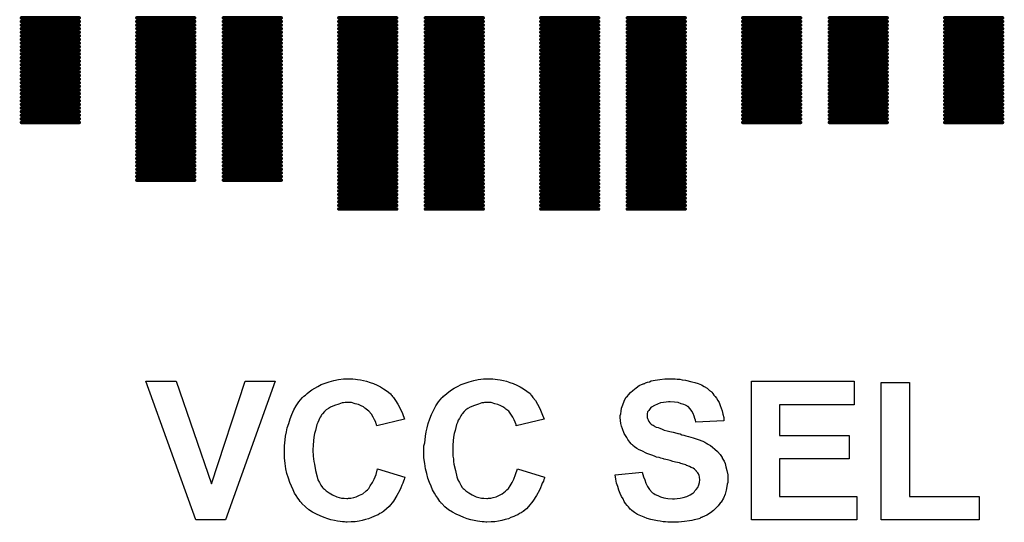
# Model space of a CAD drawing. Extents: x -0.07 to 0.95, y -0.15 to 2.1.
# Tile 6 of 16: x 0.3 to 0.57, y 0.36 to 0.5. Entities that reach past the tile are written whole.
import ezdxf

# ---------------------------------------------------------------- set-up
doc = ezdxf.new("R2010")
doc.units = 0
doc.layers.get('0').update_dxf_attribs({"linetype": 'CONTINUOUS'})
doc.layers.add('gto', color=2, linetype='CONTINUOUS')

# ---------------------------------------------------------------- blocks, each defined once
blk = doc.blocks.new('D77')
at = {"const_width": 0.0005}
blk.add_lwpolyline([(-0.00025, 0, 1), (0.00025, 0, 1)], format="xyb", close=True, dxfattribs=at)

msp = doc.modelspace()

# ---------------------------------------------------------------- linework, layer by layer
at = {"layer": 'gto', "color": 2, "const_width": 0.001}
for points in [[(0.3, 0.504), (0.316, 0.504)], [(0.3, 0.503), (0.316, 0.503)], [(0.3, 0.502), (0.316, 0.502)], [(0.332, 0.504), (0.348, 0.504)], [(0.332, 0.503), (0.348, 0.503)], [(0.332, 0.502), (0.348, 0.502)], [(0.356, 0.504), (0.372, 0.504)], [(0.356, 0.503), (0.372, 0.503)], [(0.356, 0.502), (0.372, 0.502)], [(0.388, 0.504), (0.404, 0.504)], [(0.388, 0.503), (0.404, 0.503)], [(0.388, 0.502), (0.404, 0.502)], [(0.412, 0.504), (0.428, 0.504)], [(0.412, 0.503), (0.428, 0.503)], [(0.412, 0.502), (0.428, 0.502)], [(0.444, 0.504), (0.46, 0.504)], [(0.444, 0.503), (0.46, 0.503)], [(0.444, 0.502), (0.46, 0.502)], [(0.468, 0.504), (0.484, 0.504)], [(0.468, 0.503), (0.484, 0.503)], [(0.468, 0.502), (0.484, 0.502)], [(0.5, 0.504), (0.516, 0.504)], [(0.5, 0.503), (0.516, 0.503)], [(0.5, 0.502), (0.516, 0.502)], [(0.524, 0.504), (0.54, 0.504)], [(0.524, 0.503), (0.54, 0.503)], [(0.524, 0.502), (0.54, 0.502)], [(0.556, 0.504), (0.572, 0.504)], [(0.556, 0.503), (0.572, 0.503)], [(0.556, 0.502), (0.572, 0.502)], [(0.3, 0.501), (0.316, 0.501)], [(0.3, 0.5), (0.316, 0.5)], [(0.332, 0.501), (0.348, 0.501)], [(0.332, 0.5), (0.348, 0.5)], [(0.356, 0.501), (0.372, 0.501)], [(0.356, 0.5), (0.372, 0.5)], [(0.388, 0.501), (0.404, 0.501)], [(0.388, 0.5), (0.404, 0.5)], [(0.412, 0.501), (0.428, 0.501)], [(0.412, 0.5), (0.428, 0.5)], [(0.444, 0.501), (0.46, 0.501)], [(0.444, 0.5), (0.46, 0.5)], [(0.468, 0.501), (0.484, 0.501)], [(0.468, 0.5), (0.484, 0.5)], [(0.5, 0.501), (0.516, 0.501)], [(0.5, 0.5), (0.516, 0.5)], [(0.524, 0.501), (0.54, 0.501)], [(0.524, 0.5), (0.54, 0.5)], [(0.556, 0.501), (0.572, 0.501)], [(0.556, 0.5), (0.572, 0.5)], [(0.3, 0.499), (0.316, 0.499)], [(0.3, 0.498), (0.316, 0.498)], [(0.3, 0.497), (0.316, 0.497)], [(0.332, 0.499), (0.348, 0.499)], [(0.332, 0.498), (0.348, 0.498)], [(0.332, 0.497), (0.348, 0.497)], [(0.356, 0.499), (0.372, 0.499)], [(0.356, 0.498), (0.372, 0.498)], [(0.356, 0.497), (0.372, 0.497)], [(0.388, 0.499), (0.404, 0.499)], [(0.388, 0.498), (0.404, 0.498)], [(0.388, 0.497), (0.404, 0.497)], [(0.412, 0.499), (0.428, 0.499)], [(0.412, 0.498), (0.428, 0.498)], [(0.412, 0.497), (0.428, 0.497)], [(0.444, 0.499), (0.46, 0.499)], [(0.444, 0.498), (0.46, 0.498)], [(0.444, 0.497), (0.46, 0.497)], [(0.468, 0.499), (0.484, 0.499)], [(0.468, 0.498), (0.484, 0.498)], [(0.468, 0.497), (0.484, 0.497)], [(0.5, 0.499), (0.516, 0.499)], [(0.5, 0.498), (0.516, 0.498)], [(0.5, 0.497), (0.516, 0.497)], [(0.524, 0.499), (0.54, 0.499)], [(0.524, 0.498), (0.54, 0.498)], [(0.524, 0.497), (0.54, 0.497)], [(0.556, 0.499), (0.572, 0.499)], [(0.556, 0.498), (0.572, 0.498)], [(0.556, 0.497), (0.572, 0.497)], [(0.3, 0.496), (0.316, 0.496)], [(0.3, 0.495), (0.316, 0.495)], [(0.3, 0.494), (0.316, 0.494)], [(0.332, 0.496), (0.348, 0.496)], [(0.332, 0.495), (0.348, 0.495)], [(0.332, 0.494), (0.348, 0.494)], [(0.356, 0.496), (0.372, 0.496)], [(0.356, 0.495), (0.372, 0.495)], [(0.356, 0.494), (0.372, 0.494)], [(0.388, 0.496), (0.404, 0.496)], [(0.388, 0.495), (0.404, 0.495)], [(0.388, 0.494), (0.404, 0.494)], [(0.412, 0.496), (0.428, 0.496)], [(0.412, 0.495), (0.428, 0.495)], [(0.412, 0.494), (0.428, 0.494)], [(0.444, 0.496), (0.46, 0.496)], [(0.444, 0.495), (0.46, 0.495)], [(0.444, 0.494), (0.46, 0.494)], [(0.468, 0.496), (0.484, 0.496)], [(0.468, 0.495), (0.484, 0.495)], [(0.468, 0.494), (0.484, 0.494)], [(0.5, 0.496), (0.516, 0.496)], [(0.5, 0.495), (0.516, 0.495)], [(0.5, 0.494), (0.516, 0.494)], [(0.524, 0.496), (0.54, 0.496)], [(0.524, 0.495), (0.54, 0.495)], [(0.524, 0.494), (0.54, 0.494)], [(0.556, 0.496), (0.572, 0.496)], [(0.556, 0.495), (0.572, 0.495)], [(0.556, 0.494), (0.572, 0.494)], [(0.3, 0.493), (0.316, 0.493)], [(0.3, 0.492), (0.316, 0.492)], [(0.3, 0.491), (0.316, 0.491)], [(0.332, 0.493), (0.348, 0.493)], [(0.332, 0.492), (0.348, 0.492)], [(0.332, 0.491), (0.348, 0.491)], [(0.356, 0.493), (0.372, 0.493)], [(0.356, 0.492), (0.372, 0.492)], [(0.356, 0.491), (0.372, 0.491)], [(0.388, 0.493), (0.404, 0.493)], [(0.388, 0.492), (0.404, 0.492)], [(0.388, 0.491), (0.404, 0.491)], [(0.412, 0.493), (0.428, 0.493)], [(0.412, 0.492), (0.428, 0.492)], [(0.412, 0.491), (0.428, 0.491)], [(0.444, 0.493), (0.46, 0.493)], [(0.444, 0.492), (0.46, 0.492)], [(0.444, 0.491), (0.46, 0.491)], [(0.468, 0.493), (0.484, 0.493)], [(0.468, 0.492), (0.484, 0.492)], [(0.468, 0.491), (0.484, 0.491)], [(0.5, 0.493), (0.516, 0.493)], [(0.5, 0.492), (0.516, 0.492)], [(0.5, 0.491), (0.516, 0.491)], [(0.524, 0.493), (0.54, 0.493)], [(0.524, 0.492), (0.54, 0.492)], [(0.524, 0.491), (0.54, 0.491)], [(0.556, 0.493), (0.572, 0.493)], [(0.556, 0.492), (0.572, 0.492)], [(0.556, 0.491), (0.572, 0.491)], [(0.3, 0.49), (0.316, 0.49)], [(0.3, 0.489), (0.316, 0.489)], [(0.332, 0.49), (0.348, 0.49)], [(0.332, 0.489), (0.348, 0.489)], [(0.356, 0.49), (0.372, 0.49)], [(0.356, 0.489), (0.372, 0.489)], [(0.388, 0.49), (0.404, 0.49)], [(0.388, 0.489), (0.404, 0.489)], [(0.412, 0.49), (0.428, 0.49)], [(0.412, 0.489), (0.428, 0.489)], [(0.444, 0.49), (0.46, 0.49)], [(0.444, 0.489), (0.46, 0.489)], [(0.468, 0.49), (0.484, 0.49)], [(0.468, 0.489), (0.484, 0.489)], [(0.5, 0.49), (0.516, 0.49)], [(0.5, 0.489), (0.516, 0.489)], [(0.524, 0.49), (0.54, 0.49)], [(0.524, 0.489), (0.54, 0.489)], [(0.556, 0.49), (0.572, 0.49)], [(0.556, 0.489), (0.572, 0.489)], [(0.3, 0.488), (0.316, 0.488)], [(0.3, 0.487), (0.316, 0.487)], [(0.3, 0.486), (0.316, 0.486)], [(0.332, 0.488), (0.348, 0.488)], [(0.332, 0.487), (0.348, 0.487)], [(0.332, 0.486), (0.348, 0.486)], [(0.356, 0.488), (0.372, 0.488)], [(0.356, 0.487), (0.372, 0.487)], [(0.356, 0.486), (0.372, 0.486)], [(0.388, 0.488), (0.404, 0.488)], [(0.388, 0.487), (0.404, 0.487)], [(0.388, 0.486), (0.404, 0.486)], [(0.412, 0.488), (0.428, 0.488)], [(0.412, 0.487), (0.428, 0.487)], [(0.412, 0.486), (0.428, 0.486)], [(0.444, 0.488), (0.46, 0.488)], [(0.444, 0.487), (0.46, 0.487)], [(0.444, 0.486), (0.46, 0.486)], [(0.468, 0.488), (0.484, 0.488)], [(0.468, 0.487), (0.484, 0.487)], [(0.468, 0.486), (0.484, 0.486)], [(0.5, 0.488), (0.516, 0.488)], [(0.5, 0.487), (0.516, 0.487)], [(0.5, 0.486), (0.516, 0.486)], [(0.524, 0.488), (0.54, 0.488)], [(0.524, 0.487), (0.54, 0.487)], [(0.524, 0.486), (0.54, 0.486)], [(0.556, 0.488), (0.572, 0.488)], [(0.556, 0.487), (0.572, 0.487)], [(0.556, 0.486), (0.572, 0.486)], [(0.3, 0.485), (0.316, 0.485)], [(0.3, 0.484), (0.316, 0.484)], [(0.3, 0.483), (0.316, 0.483)], [(0.332, 0.485), (0.348, 0.485)], [(0.332, 0.484), (0.348, 0.484)], [(0.332, 0.483), (0.348, 0.483)], [(0.356, 0.485), (0.372, 0.485)], [(0.356, 0.484), (0.372, 0.484)], [(0.356, 0.483), (0.372, 0.483)], [(0.388, 0.485), (0.404, 0.485)], [(0.388, 0.484), (0.404, 0.484)], [(0.388, 0.483), (0.404, 0.483)], [(0.412, 0.485), (0.428, 0.485)], [(0.412, 0.484), (0.428, 0.484)], [(0.412, 0.483), (0.428, 0.483)], [(0.444, 0.485), (0.46, 0.485)], [(0.444, 0.484), (0.46, 0.484)], [(0.444, 0.483), (0.46, 0.483)], [(0.468, 0.485), (0.484, 0.485)], [(0.468, 0.484), (0.484, 0.484)], [(0.468, 0.483), (0.484, 0.483)], [(0.5, 0.485), (0.516, 0.485)], [(0.5, 0.484), (0.516, 0.484)], [(0.5, 0.483), (0.516, 0.483)], [(0.524, 0.485), (0.54, 0.485)], [(0.524, 0.484), (0.54, 0.484)], [(0.524, 0.483), (0.54, 0.483)], [(0.556, 0.485), (0.572, 0.485)], [(0.556, 0.484), (0.572, 0.484)], [(0.556, 0.483), (0.572, 0.483)], [(0.3, 0.482), (0.316, 0.482)], [(0.3, 0.481), (0.316, 0.481)], [(0.3, 0.48), (0.316, 0.48)], [(0.332, 0.482), (0.348, 0.482)], [(0.332, 0.481), (0.348, 0.481)], [(0.332, 0.48), (0.348, 0.48)], [(0.356, 0.482), (0.372, 0.482)], [(0.356, 0.481), (0.372, 0.481)], [(0.356, 0.48), (0.372, 0.48)], [(0.388, 0.482), (0.404, 0.482)], [(0.388, 0.481), (0.404, 0.481)], [(0.388, 0.48), (0.404, 0.48)], [(0.412, 0.482), (0.428, 0.482)], [(0.412, 0.481), (0.428, 0.481)], [(0.412, 0.48), (0.428, 0.48)], [(0.444, 0.482), (0.46, 0.482)], [(0.444, 0.481), (0.46, 0.481)], [(0.444, 0.48), (0.46, 0.48)], [(0.468, 0.482), (0.484, 0.482)], [(0.468, 0.481), (0.484, 0.481)], [(0.468, 0.48), (0.484, 0.48)], [(0.5, 0.482), (0.516, 0.482)], [(0.5, 0.481), (0.516, 0.481)], [(0.5, 0.48), (0.516, 0.48)], [(0.524, 0.482), (0.54, 0.482)], [(0.524, 0.481), (0.54, 0.481)], [(0.524, 0.48), (0.54, 0.48)], [(0.556, 0.482), (0.572, 0.482)], [(0.556, 0.481), (0.572, 0.481)], [(0.556, 0.48), (0.572, 0.48)], [(0.3, 0.479), (0.316, 0.479)], [(0.3, 0.478), (0.316, 0.478)], [(0.332, 0.479), (0.348, 0.479)], [(0.332, 0.478), (0.348, 0.478)], [(0.356, 0.479), (0.372, 0.479)], [(0.356, 0.478), (0.372, 0.478)], [(0.388, 0.479), (0.404, 0.479)], [(0.388, 0.478), (0.404, 0.478)], [(0.412, 0.479), (0.428, 0.479)], [(0.412, 0.478), (0.428, 0.478)], [(0.444, 0.479), (0.46, 0.479)], [(0.444, 0.478), (0.46, 0.478)], [(0.468, 0.479), (0.484, 0.479)], [(0.468, 0.478), (0.484, 0.478)], [(0.5, 0.479), (0.516, 0.479)], [(0.5, 0.478), (0.516, 0.478)], [(0.524, 0.479), (0.54, 0.479)], [(0.524, 0.478), (0.54, 0.478)], [(0.556, 0.479), (0.572, 0.479)], [(0.556, 0.478), (0.572, 0.478)], [(0.3, 0.477), (0.316, 0.477)], [(0.3, 0.476), (0.316, 0.476)], [(0.3, 0.475), (0.316, 0.475)], [(0.332, 0.477), (0.348, 0.477)], [(0.332, 0.476), (0.348, 0.476)], [(0.332, 0.475), (0.348, 0.475)], [(0.356, 0.477), (0.372, 0.477)], [(0.356, 0.476), (0.372, 0.476)], [(0.356, 0.475), (0.372, 0.475)], [(0.388, 0.477), (0.404, 0.477)], [(0.388, 0.476), (0.404, 0.476)], [(0.388, 0.475), (0.404, 0.475)], [(0.412, 0.477), (0.428, 0.477)], [(0.412, 0.476), (0.428, 0.476)], [(0.412, 0.475), (0.428, 0.475)], [(0.444, 0.477), (0.46, 0.477)], [(0.444, 0.476), (0.46, 0.476)], [(0.444, 0.475), (0.46, 0.475)], [(0.468, 0.477), (0.484, 0.477)], [(0.468, 0.476), (0.484, 0.476)], [(0.468, 0.475), (0.484, 0.475)], [(0.5, 0.477), (0.516, 0.477)], [(0.5, 0.476), (0.516, 0.476)], [(0.5, 0.475), (0.516, 0.475)], [(0.524, 0.477), (0.54, 0.477)], [(0.524, 0.476), (0.54, 0.476)], [(0.524, 0.475), (0.54, 0.475)], [(0.556, 0.477), (0.572, 0.477)], [(0.556, 0.476), (0.572, 0.476)], [(0.556, 0.475), (0.572, 0.475)], [(0.332, 0.474), (0.348, 0.474)], [(0.332, 0.473), (0.348, 0.473)], [(0.332, 0.472), (0.348, 0.472)], [(0.356, 0.474), (0.372, 0.474)], [(0.356, 0.473), (0.372, 0.473)], [(0.356, 0.472), (0.372, 0.472)], [(0.388, 0.474), (0.404, 0.474)], [(0.388, 0.473), (0.404, 0.473)], [(0.388, 0.472), (0.404, 0.472)], [(0.412, 0.474), (0.428, 0.474)], [(0.412, 0.473), (0.428, 0.473)], [(0.412, 0.472), (0.428, 0.472)], [(0.444, 0.474), (0.46, 0.474)], [(0.444, 0.473), (0.46, 0.473)], [(0.444, 0.472), (0.46, 0.472)], [(0.468, 0.474), (0.484, 0.474)], [(0.468, 0.473), (0.484, 0.473)], [(0.468, 0.472), (0.484, 0.472)], [(0.332, 0.471), (0.348, 0.471)], [(0.332, 0.47), (0.348, 0.47)], [(0.356, 0.471), (0.372, 0.471)], [(0.356, 0.47), (0.372, 0.47)], [(0.388, 0.471), (0.404, 0.471)], [(0.388, 0.47), (0.404, 0.47)], [(0.412, 0.471), (0.428, 0.471)], [(0.412, 0.47), (0.428, 0.47)], [(0.444, 0.471), (0.46, 0.471)], [(0.444, 0.47), (0.46, 0.47)], [(0.468, 0.471), (0.484, 0.471)], [(0.468, 0.47), (0.484, 0.47)], [(0.332, 0.469), (0.348, 0.469)], [(0.332, 0.468), (0.348, 0.468)], [(0.332, 0.467), (0.348, 0.467)], [(0.356, 0.469), (0.372, 0.469)], [(0.356, 0.468), (0.372, 0.468)], [(0.356, 0.467), (0.372, 0.467)], [(0.388, 0.469), (0.404, 0.469)], [(0.388, 0.468), (0.404, 0.468)], [(0.388, 0.467), (0.404, 0.467)], [(0.412, 0.469), (0.428, 0.469)], [(0.412, 0.468), (0.428, 0.468)], [(0.412, 0.467), (0.428, 0.467)], [(0.444, 0.469), (0.46, 0.469)], [(0.444, 0.468), (0.46, 0.468)], [(0.444, 0.467), (0.46, 0.467)], [(0.468, 0.469), (0.484, 0.469)], [(0.468, 0.468), (0.484, 0.468)], [(0.468, 0.467), (0.484, 0.467)], [(0.332, 0.466), (0.348, 0.466)], [(0.332, 0.465), (0.348, 0.465)], [(0.332, 0.464), (0.348, 0.464)], [(0.356, 0.466), (0.372, 0.466)], [(0.356, 0.465), (0.372, 0.465)], [(0.356, 0.464), (0.372, 0.464)], [(0.388, 0.466), (0.404, 0.466)], [(0.388, 0.465), (0.404, 0.465)], [(0.388, 0.464), (0.404, 0.464)], [(0.412, 0.466), (0.428, 0.466)], [(0.412, 0.465), (0.428, 0.465)], [(0.412, 0.464), (0.428, 0.464)], [(0.444, 0.466), (0.46, 0.466)], [(0.444, 0.465), (0.46, 0.465)], [(0.444, 0.464), (0.46, 0.464)], [(0.468, 0.466), (0.484, 0.466)], [(0.468, 0.465), (0.484, 0.465)], [(0.468, 0.464), (0.484, 0.464)], [(0.332, 0.463), (0.348, 0.463)], [(0.332, 0.462), (0.348, 0.462)], [(0.332, 0.461), (0.348, 0.461)], [(0.356, 0.463), (0.372, 0.463)], [(0.356, 0.462), (0.372, 0.462)], [(0.356, 0.461), (0.372, 0.461)], [(0.388, 0.463), (0.404, 0.463)], [(0.388, 0.462), (0.404, 0.462)], [(0.388, 0.461), (0.404, 0.461)], [(0.412, 0.463), (0.428, 0.463)], [(0.412, 0.462), (0.428, 0.462)], [(0.412, 0.461), (0.428, 0.461)], [(0.444, 0.463), (0.46, 0.463)], [(0.444, 0.462), (0.46, 0.462)], [(0.444, 0.461), (0.46, 0.461)], [(0.468, 0.463), (0.484, 0.463)], [(0.468, 0.462), (0.484, 0.462)], [(0.468, 0.461), (0.484, 0.461)], [(0.332, 0.46), (0.348, 0.46)], [(0.332, 0.459), (0.348, 0.459)], [(0.356, 0.46), (0.372, 0.46)], [(0.356, 0.459), (0.372, 0.459)], [(0.388, 0.46), (0.404, 0.46)], [(0.388, 0.459), (0.404, 0.459)], [(0.412, 0.46), (0.428, 0.46)], [(0.412, 0.459), (0.428, 0.459)], [(0.444, 0.46), (0.46, 0.46)], [(0.444, 0.459), (0.46, 0.459)], [(0.468, 0.46), (0.484, 0.46)], [(0.468, 0.459), (0.484, 0.459)], [(0.388, 0.458), (0.404, 0.458)], [(0.388, 0.457), (0.404, 0.457)], [(0.388, 0.456), (0.404, 0.456)], [(0.412, 0.458), (0.428, 0.458)], [(0.412, 0.457), (0.428, 0.457)], [(0.412, 0.456), (0.428, 0.456)], [(0.444, 0.458), (0.46, 0.458)], [(0.444, 0.457), (0.46, 0.457)], [(0.444, 0.456), (0.46, 0.456)], [(0.468, 0.458), (0.484, 0.458)], [(0.468, 0.457), (0.484, 0.457)], [(0.468, 0.456), (0.484, 0.456)], [(0.388, 0.455), (0.404, 0.455)], [(0.388, 0.454), (0.404, 0.454)], [(0.388, 0.453), (0.404, 0.453)], [(0.412, 0.455), (0.428, 0.455)], [(0.412, 0.454), (0.428, 0.454)], [(0.412, 0.453), (0.428, 0.453)], [(0.444, 0.455), (0.46, 0.455)], [(0.444, 0.454), (0.46, 0.454)], [(0.444, 0.453), (0.46, 0.453)], [(0.468, 0.455), (0.484, 0.455)], [(0.468, 0.454), (0.484, 0.454)], [(0.468, 0.453), (0.484, 0.453)], [(0.388, 0.452), (0.404, 0.452)], [(0.388, 0.451), (0.404, 0.451)], [(0.412, 0.452), (0.428, 0.452)], [(0.412, 0.451), (0.428, 0.451)], [(0.444, 0.452), (0.46, 0.452)], [(0.444, 0.451), (0.46, 0.451)], [(0.468, 0.452), (0.484, 0.452)], [(0.468, 0.451), (0.484, 0.451)]]:
    msp.add_lwpolyline(points, dxfattribs=at)
at = {"layer": 'gto', "color": 2}
for points in [[(0.3566, 0.3648), (0.3483, 0.3648), (0.3345, 0.4032), (0.3429, 0.4032), (0.3527, 0.3748), (0.362, 0.4032), (0.3703, 0.4032), (0.3566, 0.3648)], [(0.3919, 0.4039), (0.3926, 0.4038), (0.3932, 0.4037), (0.394, 0.4036), (0.3948, 0.4034), (0.3957, 0.4032), (0.3967, 0.4029), (0.3976, 0.4026), (0.3986, 0.4021), (0.3995, 0.4017), (0.4004, 0.4011), (0.4014, 0.4005), (0.4022, 0.3998), (0.4023, 0.3998), (0.4023, 0.3997), (0.4025, 0.3995), (0.4027, 0.3993), (0.4029, 0.399), (0.4031, 0.3987), (0.4037, 0.3979), (0.4043, 0.3969), (0.405, 0.3957), (0.4056, 0.3943), (0.4062, 0.3927), (0.3985, 0.3909), (0.3985, 0.3909), (0.3984, 0.391), (0.3984, 0.3912), (0.3983, 0.3914), (0.3982, 0.3919), (0.3979, 0.3925), (0.3975, 0.3933), (0.397, 0.3941), (0.3963, 0.3949), (0.3956, 0.3955), (0.3955, 0.3956), (0.3952, 0.3958), (0.3948, 0.3961), (0.3942, 0.3964), (0.3934, 0.3968), (0.3925, 0.397), (0.3915, 0.3973), (0.3904, 0.3973), (0.39, 0.3973), (0.3897, 0.3973), (0.3893, 0.3972), (0.3889, 0.3972), (0.388, 0.3969), (0.3868, 0.3965), (0.3857, 0.396), (0.3851, 0.3957), (0.3845, 0.3953), (0.384, 0.3948), (0.3835, 0.3942), (0.3835, 0.3942), (0.3833, 0.394), (0.3832, 0.3939), (0.3831, 0.3936), (0.3828, 0.3933), (0.3826, 0.3929), (0.3824, 0.3924), (0.3822, 0.3918), (0.3819, 0.3912), (0.3817, 0.3904), (0.3815, 0.3896), (0.3812, 0.3887), (0.3811, 0.3877), (0.381, 0.3867), (0.3809, 0.3855), (0.3808, 0.3842), (0.3808, 0.3842), (0.3808, 0.3839), (0.3808, 0.3835), (0.3809, 0.3831), (0.3809, 0.3824), (0.381, 0.3817), (0.3811, 0.381), (0.3812, 0.3802), (0.3815, 0.3785), (0.382, 0.3767), (0.3822, 0.3759), (0.3826, 0.3751), (0.383, 0.3744), (0.3835, 0.3738), (0.3835, 0.3737), (0.3836, 0.3737), (0.3837, 0.3735), (0.384, 0.3733), (0.3845, 0.3728), (0.3853, 0.3723), (0.3862, 0.3717), (0.3874, 0.3712), (0.3887, 0.3708), (0.3895, 0.3708), (0.3902, 0.3707), (0.3905, 0.3707), (0.3907, 0.3708), (0.3913, 0.3708), (0.3921, 0.371), (0.3928, 0.3712), (0.3937, 0.3716), (0.3946, 0.372), (0.3955, 0.3727), (0.3956, 0.3728), (0.3959, 0.3731), (0.3963, 0.3735), (0.3967, 0.3742), (0.3973, 0.3751), (0.3978, 0.3761), (0.3983, 0.3774), (0.3987, 0.3789), (0.4063, 0.3766), (0.4063, 0.3765), (0.4062, 0.3763), (0.4061, 0.376), (0.4059, 0.3755), (0.4057, 0.375), (0.4055, 0.3744), (0.4052, 0.3737), (0.4049, 0.373), (0.4041, 0.3715), (0.4031, 0.37), (0.4019, 0.3685), (0.4012, 0.3678), (0.4005, 0.3672), (0.4004, 0.3671), (0.4003, 0.3671), (0.4001, 0.3669), (0.3998, 0.3667), (0.3994, 0.3665), (0.3989, 0.3662), (0.3983, 0.366), (0.3977, 0.3657), (0.397, 0.3654), (0.3962, 0.3651), (0.3954, 0.3649), (0.3945, 0.3646), (0.3936, 0.3644), (0.3925, 0.3642), (0.3914, 0.3642), (0.3903, 0.3641), (0.3899, 0.3641), (0.3896, 0.3642), (0.389, 0.3642), (0.3884, 0.3643), (0.3876, 0.3644), (0.3868, 0.3646), (0.3858, 0.3648), (0.3849, 0.3651), (0.3839, 0.3654), (0.3828, 0.3659), (0.3818, 0.3664), (0.3807, 0.3669), (0.3797, 0.3676), (0.3787, 0.3684), (0.3777, 0.3693), (0.3777, 0.3694), (0.3775, 0.3696), (0.3773, 0.3699), (0.377, 0.3703), (0.3766, 0.3708), (0.3762, 0.3715), (0.3757, 0.3722), (0.3753, 0.3731), (0.3749, 0.3741), (0.3744, 0.3751), (0.374, 0.3763), (0.3736, 0.3776), (0.3733, 0.3789), (0.3731, 0.3804), (0.3729, 0.382), (0.3729, 0.3837), (0.3729, 0.3837), (0.3729, 0.3838), (0.3729, 0.3841), (0.3729, 0.3846), (0.3729, 0.3853), (0.373, 0.3861), (0.3731, 0.387), (0.3732, 0.388), (0.3735, 0.3892), (0.3737, 0.3903), (0.3741, 0.3915), (0.3745, 0.3928), (0.375, 0.394), (0.3755, 0.3953), (0.3762, 0.3964), (0.3769, 0.3975), (0.3778, 0.3986), (0.3778, 0.3987), (0.378, 0.3988), (0.3783, 0.3991), (0.3787, 0.3994), (0.3792, 0.3998), (0.3798, 0.4003), (0.3805, 0.4008), (0.3813, 0.4013), (0.3822, 0.4018), (0.3831, 0.4023), (0.3842, 0.4027), (0.3853, 0.4031), (0.3866, 0.4034), (0.3879, 0.4037), (0.3893, 0.4039), (0.3908, 0.4039), (0.3914, 0.4039), (0.3919, 0.4039)], [(0.4307, 0.4039), (0.4313, 0.4038), (0.432, 0.4037), (0.4327, 0.4036), (0.4336, 0.4034), (0.4345, 0.4032), (0.4354, 0.4029), (0.4363, 0.4026), (0.4373, 0.4021), (0.4383, 0.4017), (0.4392, 0.4011), (0.4401, 0.4005), (0.441, 0.3998), (0.441, 0.3998), (0.4411, 0.3997), (0.4412, 0.3995), (0.4414, 0.3993), (0.4416, 0.399), (0.4418, 0.3987), (0.4425, 0.3979), (0.4431, 0.3969), (0.4437, 0.3957), (0.4443, 0.3943), (0.4449, 0.3927), (0.4372, 0.3909), (0.4372, 0.3909), (0.4372, 0.391), (0.4372, 0.3912), (0.4371, 0.3914), (0.4369, 0.3919), (0.4366, 0.3925), (0.4362, 0.3933), (0.4357, 0.3941), (0.4351, 0.3949), (0.4343, 0.3955), (0.4342, 0.3956), (0.434, 0.3958), (0.4335, 0.3961), (0.4329, 0.3964), (0.4321, 0.3968), (0.4312, 0.397), (0.4302, 0.3973), (0.4291, 0.3973), (0.4287, 0.3973), (0.4284, 0.3973), (0.4281, 0.3972), (0.4276, 0.3972), (0.4267, 0.3969), (0.4256, 0.3965), (0.4244, 0.396), (0.4238, 0.3957), (0.4232, 0.3953), (0.4227, 0.3948), (0.4222, 0.3942), (0.4222, 0.3942), (0.4221, 0.394), (0.422, 0.3939), (0.4218, 0.3936), (0.4216, 0.3933), (0.4214, 0.3929), (0.4211, 0.3924), (0.4209, 0.3918), (0.4206, 0.3912), (0.4204, 0.3904), (0.4202, 0.3896), (0.42, 0.3887), (0.4198, 0.3877), (0.4197, 0.3867), (0.4196, 0.3855), (0.4196, 0.3842), (0.4196, 0.3842), (0.4196, 0.3839), (0.4196, 0.3835), (0.4196, 0.3831), (0.4196, 0.3824), (0.4198, 0.3817), (0.4198, 0.381), (0.4199, 0.3802), (0.4203, 0.3785), (0.4207, 0.3767), (0.421, 0.3759), (0.4214, 0.3751), (0.4218, 0.3744), (0.4222, 0.3738), (0.4223, 0.3737), (0.4223, 0.3737), (0.4225, 0.3735), (0.4227, 0.3733), (0.4232, 0.3728), (0.424, 0.3723), (0.425, 0.3717), (0.4261, 0.3712), (0.4275, 0.3708), (0.4282, 0.3708), (0.429, 0.3707), (0.4292, 0.3707), (0.4295, 0.3708), (0.4301, 0.3708), (0.4308, 0.371), (0.4316, 0.3712), (0.4325, 0.3716), (0.4333, 0.372), (0.4342, 0.3727), (0.4343, 0.3728), (0.4346, 0.3731), (0.435, 0.3735), (0.4355, 0.3742), (0.436, 0.3751), (0.4365, 0.3761), (0.437, 0.3774), (0.4375, 0.3789), (0.445, 0.3766), (0.445, 0.3765), (0.445, 0.3763), (0.4448, 0.376), (0.4447, 0.3755), (0.4444, 0.375), (0.4442, 0.3744), (0.4439, 0.3737), (0.4436, 0.373), (0.4428, 0.3715), (0.4418, 0.37), (0.4406, 0.3685), (0.44, 0.3678), (0.4392, 0.3672), (0.4392, 0.3671), (0.4391, 0.3671), (0.4388, 0.3669), (0.4385, 0.3667), (0.4381, 0.3665), (0.4376, 0.3662), (0.4371, 0.366), (0.4365, 0.3657), (0.4357, 0.3654), (0.435, 0.3651), (0.4341, 0.3649), (0.4332, 0.3646), (0.4323, 0.3644), (0.4312, 0.3642), (0.4302, 0.3642), (0.429, 0.3641), (0.4287, 0.3641), (0.4283, 0.3642), (0.4277, 0.3642), (0.4271, 0.3643), (0.4264, 0.3644), (0.4255, 0.3646), (0.4246, 0.3648), (0.4236, 0.3651), (0.4226, 0.3654), (0.4216, 0.3659), (0.4205, 0.3664), (0.4195, 0.3669), (0.4184, 0.3676), (0.4174, 0.3684), (0.4165, 0.3693), (0.4164, 0.3694), (0.4163, 0.3696), (0.416, 0.3699), (0.4157, 0.3703), (0.4154, 0.3708), (0.4149, 0.3715), (0.4145, 0.3722), (0.414, 0.3731), (0.4136, 0.3741), (0.4131, 0.3751), (0.4127, 0.3763), (0.4124, 0.3776), (0.412, 0.3789), (0.4118, 0.3804), (0.4116, 0.382), (0.4116, 0.3837), (0.4116, 0.3837), (0.4116, 0.3838), (0.4116, 0.3841), (0.4116, 0.3846), (0.4116, 0.3853), (0.4118, 0.3861), (0.4119, 0.387), (0.412, 0.388), (0.4122, 0.3892), (0.4125, 0.3903), (0.4128, 0.3915), (0.4132, 0.3928), (0.4137, 0.394), (0.4143, 0.3953), (0.4149, 0.3964), (0.4156, 0.3975), (0.4165, 0.3986), (0.4166, 0.3987), (0.4168, 0.3988), (0.417, 0.3991), (0.4174, 0.3994), (0.4179, 0.3998), (0.4185, 0.4003), (0.4192, 0.4008), (0.42, 0.4013), (0.4209, 0.4018), (0.4219, 0.4023), (0.423, 0.4027), (0.4241, 0.4031), (0.4254, 0.4034), (0.4266, 0.4037), (0.4281, 0.4039), (0.4295, 0.4039), (0.4302, 0.4039), (0.4307, 0.4039)], [(0.4812, 0.4039), (0.4818, 0.4038), (0.4825, 0.4038), (0.4832, 0.4036), (0.4841, 0.4035), (0.4859, 0.4031), (0.4867, 0.4029), (0.4876, 0.4026), (0.4885, 0.4022), (0.4893, 0.4018), (0.4901, 0.4013), (0.4908, 0.4007), (0.4909, 0.4006), (0.491, 0.4005), (0.4912, 0.4004), (0.4914, 0.4002), (0.4917, 0.3998), (0.492, 0.3994), (0.4923, 0.399), (0.4927, 0.3985), (0.4931, 0.3979), (0.4934, 0.3973), (0.4937, 0.3965), (0.494, 0.3958), (0.4943, 0.395), (0.4945, 0.3941), (0.4947, 0.3932), (0.4947, 0.3922), (0.487, 0.3919), (0.487, 0.392), (0.487, 0.392), (0.4869, 0.3924), (0.4867, 0.3929), (0.4865, 0.3935), (0.4862, 0.3943), (0.4859, 0.3949), (0.4854, 0.3956), (0.4848, 0.3962), (0.4847, 0.3962), (0.4845, 0.3964), (0.4841, 0.3966), (0.4836, 0.3968), (0.4829, 0.397), (0.4821, 0.3973), (0.4811, 0.3974), (0.4799, 0.3975), (0.4794, 0.3975), (0.4787, 0.3974), (0.478, 0.3973), (0.4772, 0.3972), (0.4763, 0.3969), (0.4755, 0.3965), (0.4747, 0.396), (0.4746, 0.396), (0.4745, 0.3959), (0.4743, 0.3957), (0.4741, 0.3954), (0.4739, 0.3951), (0.4736, 0.3947), (0.4735, 0.3942), (0.4735, 0.3937), (0.4735, 0.3936), (0.4735, 0.3934), (0.4735, 0.3932), (0.4736, 0.3929), (0.4738, 0.3925), (0.4739, 0.3921), (0.4742, 0.3917), (0.4746, 0.3913), (0.4746, 0.3913), (0.4749, 0.3911), (0.4751, 0.391), (0.4754, 0.3909), (0.4756, 0.3907), (0.476, 0.3905), (0.4765, 0.3904), (0.477, 0.3902), (0.4776, 0.3899), (0.4782, 0.3897), (0.479, 0.3895), (0.4798, 0.3893), (0.4807, 0.3891), (0.4817, 0.3888), (0.4817, 0.3888), (0.482, 0.3887), (0.4822, 0.3887), (0.4826, 0.3886), (0.4831, 0.3884), (0.4836, 0.3883), (0.4842, 0.3881), (0.4849, 0.3879), (0.4862, 0.3875), (0.4876, 0.3871), (0.4889, 0.3866), (0.4895, 0.3863), (0.49, 0.386), (0.4901, 0.386), (0.4901, 0.3859), (0.4905, 0.3857), (0.491, 0.3854), (0.4916, 0.3849), (0.4922, 0.3844), (0.493, 0.3837), (0.4937, 0.3829), (0.4943, 0.3821), (0.4943, 0.3819), (0.4945, 0.3816), (0.4948, 0.3811), (0.4951, 0.3804), (0.4953, 0.3795), (0.4956, 0.3785), (0.4958, 0.3773), (0.4958, 0.376), (0.4958, 0.3759), (0.4958, 0.3758), (0.4958, 0.3756), (0.4958, 0.3754), (0.4958, 0.3751), (0.4957, 0.3747), (0.4956, 0.374), (0.4954, 0.373), (0.4951, 0.3719), (0.4946, 0.3708), (0.494, 0.3697), (0.494, 0.3697), (0.4938, 0.3696), (0.4936, 0.3693), (0.4932, 0.3687), (0.4926, 0.3681), (0.4919, 0.3674), (0.491, 0.3667), (0.49, 0.3661), (0.4887, 0.3655), (0.4887, 0.3655), (0.4886, 0.3654), (0.4884, 0.3654), (0.4881, 0.3652), (0.4878, 0.3651), (0.4874, 0.365), (0.487, 0.3649), (0.4865, 0.3648), (0.4859, 0.3646), (0.4852, 0.3645), (0.4838, 0.3643), (0.4822, 0.3641), (0.4804, 0.3641), (0.4797, 0.3641), (0.4792, 0.3641), (0.4786, 0.3642), (0.4779, 0.3642), (0.4771, 0.3644), (0.4763, 0.3645), (0.4745, 0.3649), (0.4735, 0.3652), (0.4726, 0.3655), (0.4717, 0.3659), (0.4708, 0.3663), (0.47, 0.3668), (0.4692, 0.3674), (0.4691, 0.3675), (0.469, 0.3676), (0.4688, 0.3677), (0.4686, 0.368), (0.4683, 0.3684), (0.4679, 0.3688), (0.4675, 0.3693), (0.4671, 0.3699), (0.4668, 0.3706), (0.4664, 0.3713), (0.466, 0.3721), (0.4656, 0.373), (0.4653, 0.374), (0.465, 0.375), (0.4648, 0.3761), (0.4646, 0.3773), (0.4721, 0.378), (0.4721, 0.378), (0.4722, 0.3778), (0.4722, 0.3776), (0.4723, 0.3774), (0.4725, 0.3767), (0.4728, 0.3759), (0.4731, 0.375), (0.4736, 0.374), (0.4741, 0.3732), (0.4749, 0.3724), (0.475, 0.3723), (0.4753, 0.3721), (0.4757, 0.3718), (0.4764, 0.3715), (0.4772, 0.3712), (0.4781, 0.3709), (0.4792, 0.3707), (0.4805, 0.3706), (0.4811, 0.3706), (0.4818, 0.3707), (0.4826, 0.3708), (0.4835, 0.371), (0.4845, 0.3713), (0.4854, 0.3717), (0.4861, 0.3722), (0.4862, 0.3722), (0.4865, 0.3725), (0.4867, 0.3728), (0.4871, 0.3732), (0.4875, 0.3738), (0.4878, 0.3745), (0.488, 0.3751), (0.4881, 0.3759), (0.4881, 0.376), (0.4881, 0.3761), (0.488, 0.3764), (0.488, 0.3767), (0.4879, 0.3771), (0.4877, 0.3775), (0.4875, 0.3778), (0.4872, 0.3782), (0.4872, 0.3783), (0.4871, 0.3784), (0.4869, 0.3786), (0.4866, 0.3788), (0.4862, 0.3791), (0.4857, 0.3793), (0.4852, 0.3796), (0.4845, 0.3799), (0.4844, 0.3799), (0.4842, 0.38), (0.4838, 0.3801), (0.4835, 0.3802), (0.4832, 0.3803), (0.4828, 0.3804), (0.4824, 0.3806), (0.4819, 0.3807), (0.4813, 0.3808), (0.4806, 0.381), (0.4799, 0.3812), (0.4791, 0.3814), (0.4782, 0.3816), (0.4782, 0.3816), (0.478, 0.3817), (0.4776, 0.3818), (0.4773, 0.3819), (0.4768, 0.3821), (0.4761, 0.3822), (0.4755, 0.3824), (0.4748, 0.3827), (0.4734, 0.3832), (0.472, 0.3839), (0.4713, 0.3842), (0.4706, 0.3846), (0.47, 0.385), (0.4695, 0.3854), (0.4695, 0.3854), (0.4694, 0.3856), (0.4692, 0.3857), (0.469, 0.3859), (0.4687, 0.3863), (0.4684, 0.3867), (0.4681, 0.3871), (0.4678, 0.3876), (0.4671, 0.3887), (0.4666, 0.39), (0.4664, 0.3908), (0.4662, 0.3915), (0.4661, 0.3923), (0.466, 0.3932), (0.466, 0.3932), (0.466, 0.3933), (0.466, 0.3934), (0.466, 0.3937), (0.4662, 0.3942), (0.4663, 0.3949), (0.4664, 0.3958), (0.4667, 0.3967), (0.4671, 0.3977), (0.4676, 0.3987), (0.4676, 0.3987), (0.4677, 0.3988), (0.468, 0.3991), (0.4683, 0.3995), (0.4689, 0.4001), (0.4695, 0.4007), (0.4704, 0.4014), (0.4713, 0.402), (0.4724, 0.4025), (0.4725, 0.4025), (0.4726, 0.4026), (0.4728, 0.4026), (0.473, 0.4028), (0.4733, 0.4029), (0.4736, 0.403), (0.4741, 0.4031), (0.4746, 0.4033), (0.4757, 0.4035), (0.477, 0.4037), (0.4784, 0.4039), (0.48, 0.4039), (0.4807, 0.4039), (0.4812, 0.4039)], [(0.5309, 0.3967), (0.5102, 0.3967), (0.5102, 0.3882), (0.5295, 0.3882), (0.5295, 0.3817), (0.5102, 0.3817), (0.5102, 0.3713), (0.5316, 0.3713), (0.5316, 0.3648), (0.5024, 0.3648), (0.5024, 0.4032), (0.5309, 0.4032), (0.5309, 0.3967)], [(0.5462, 0.3713), (0.5655, 0.3713), (0.5655, 0.3648), (0.5384, 0.3648), (0.5384, 0.4029), (0.5462, 0.4029), (0.5462, 0.3713)]]:
    msp.add_lwpolyline(points, dxfattribs=at)

# ---------------------------------------------------------------- block references
at = {"layer": 'gto'}
for p in [(0.3, 0.504), (0.3, 0.503), (0.3, 0.502), (0.316, 0.504), (0.316, 0.503), (0.316, 0.502), (0.332, 0.504), (0.332, 0.503), (0.332, 0.502), (0.348, 0.504), (0.348, 0.503), (0.348, 0.502), (0.356, 0.504), (0.356, 0.503), (0.356, 0.502), (0.372, 0.504), (0.372, 0.503), (0.372, 0.502), (0.388, 0.504), (0.388, 0.503), (0.388, 0.502), (0.404, 0.504), (0.404, 0.503), (0.404, 0.502), (0.412, 0.504), (0.412, 0.503), (0.412, 0.502), (0.428, 0.504), (0.428, 0.503), (0.428, 0.502), (0.444, 0.504), (0.444, 0.503), (0.444, 0.502), (0.46, 0.504), (0.46, 0.503), (0.46, 0.502), (0.468, 0.504), (0.468, 0.503), (0.468, 0.502), (0.484, 0.504), (0.484, 0.503), (0.484, 0.502), (0.5, 0.504), (0.5, 0.503), (0.5, 0.502), (0.516, 0.504), (0.516, 0.503), (0.516, 0.502), (0.524, 0.504), (0.524, 0.503), (0.524, 0.502), (0.54, 0.504), (0.54, 0.503), (0.54, 0.502), (0.556, 0.504), (0.556, 0.503), (0.556, 0.502), (0.572, 0.504), (0.572, 0.503), (0.572, 0.502), (0.3, 0.501), (0.3, 0.5), (0.316, 0.501), (0.316, 0.5), (0.332, 0.501), (0.332, 0.5), (0.348, 0.501), (0.348, 0.5), (0.356, 0.501), (0.356, 0.5), (0.372, 0.501), (0.372, 0.5), (0.388, 0.501), (0.388, 0.5), (0.404, 0.501), (0.404, 0.5), (0.412, 0.501), (0.412, 0.5), (0.428, 0.501), (0.428, 0.5), (0.444, 0.501), (0.444, 0.5), (0.46, 0.501), (0.46, 0.5), (0.468, 0.501), (0.468, 0.5), (0.484, 0.501), (0.484, 0.5), (0.5, 0.501), (0.5, 0.5), (0.516, 0.501), (0.516, 0.5), (0.524, 0.501), (0.524, 0.5), (0.54, 0.501), (0.54, 0.5), (0.556, 0.501), (0.556, 0.5), (0.572, 0.501), (0.572, 0.5), (0.3, 0.499), (0.3, 0.498), (0.3, 0.497), (0.316, 0.499), (0.316, 0.498), (0.316, 0.497), (0.332, 0.499), (0.332, 0.498), (0.332, 0.497), (0.348, 0.499), (0.348, 0.498), (0.348, 0.497), (0.356, 0.499), (0.356, 0.498), (0.356, 0.497), (0.372, 0.499), (0.372, 0.498), (0.372, 0.497), (0.388, 0.499), (0.388, 0.498), (0.388, 0.497), (0.404, 0.499), (0.404, 0.498), (0.404, 0.497), (0.412, 0.499), (0.412, 0.498), (0.412, 0.497), (0.428, 0.499), (0.428, 0.498), (0.428, 0.497), (0.444, 0.499), (0.444, 0.498), (0.444, 0.497), (0.46, 0.499), (0.46, 0.498), (0.46, 0.497), (0.468, 0.499), (0.468, 0.498), (0.468, 0.497), (0.484, 0.499), (0.484, 0.498), (0.484, 0.497), (0.5, 0.499), (0.5, 0.498), (0.5, 0.497), (0.516, 0.499), (0.516, 0.498), (0.516, 0.497), (0.524, 0.499), (0.524, 0.498), (0.524, 0.497), (0.54, 0.499), (0.54, 0.498), (0.54, 0.497), (0.556, 0.499), (0.556, 0.498), (0.556, 0.497), (0.572, 0.499), (0.572, 0.498), (0.572, 0.497), (0.3, 0.496), (0.3, 0.495), (0.3, 0.494), (0.316, 0.496), (0.316, 0.495), (0.316, 0.494), (0.332, 0.496), (0.332, 0.495), (0.332, 0.494), (0.348, 0.496), (0.348, 0.495), (0.348, 0.494), (0.356, 0.496), (0.356, 0.495), (0.356, 0.494), (0.372, 0.496), (0.372, 0.495), (0.372, 0.494), (0.388, 0.496), (0.388, 0.495), (0.388, 0.494), (0.404, 0.496), (0.404, 0.495), (0.404, 0.494), (0.412, 0.496), (0.412, 0.495), (0.412, 0.494), (0.428, 0.496), (0.428, 0.495), (0.428, 0.494), (0.444, 0.496), (0.444, 0.495), (0.444, 0.494), (0.46, 0.496), (0.46, 0.495), (0.46, 0.494), (0.468, 0.496), (0.468, 0.495), (0.468, 0.494), (0.484, 0.496), (0.484, 0.495), (0.484, 0.494), (0.5, 0.496), (0.5, 0.495), (0.5, 0.494), (0.516, 0.496), (0.516, 0.495), (0.516, 0.494), (0.524, 0.496), (0.524, 0.495), (0.524, 0.494), (0.54, 0.496), (0.54, 0.495), (0.54, 0.494), (0.556, 0.496), (0.556, 0.495), (0.556, 0.494), (0.572, 0.496), (0.572, 0.495), (0.572, 0.494), (0.3, 0.493), (0.3, 0.492), (0.3, 0.491), (0.316, 0.493), (0.316, 0.492), (0.316, 0.491), (0.332, 0.493), (0.332, 0.492), (0.332, 0.491), (0.348, 0.493), (0.348, 0.492), (0.348, 0.491), (0.356, 0.493), (0.356, 0.492), (0.356, 0.491), (0.372, 0.493), (0.372, 0.492), (0.372, 0.491), (0.388, 0.493), (0.388, 0.492), (0.388, 0.491), (0.404, 0.493), (0.404, 0.492), (0.404, 0.491), (0.412, 0.493), (0.412, 0.492), (0.412, 0.491), (0.428, 0.493), (0.428, 0.492), (0.428, 0.491), (0.444, 0.493), (0.444, 0.492), (0.444, 0.491), (0.46, 0.493), (0.46, 0.492), (0.46, 0.491), (0.468, 0.493), (0.468, 0.492), (0.468, 0.491), (0.484, 0.493), (0.484, 0.492), (0.484, 0.491), (0.5, 0.493), (0.5, 0.492), (0.5, 0.491), (0.516, 0.493), (0.516, 0.492), (0.516, 0.491), (0.524, 0.493), (0.524, 0.492), (0.524, 0.491), (0.54, 0.493), (0.54, 0.492), (0.54, 0.491), (0.556, 0.493), (0.556, 0.492), (0.556, 0.491), (0.572, 0.493), (0.572, 0.492), (0.572, 0.491), (0.3, 0.49), (0.3, 0.489), (0.316, 0.49), (0.316, 0.489), (0.332, 0.49), (0.332, 0.489), (0.348, 0.49), (0.348, 0.489), (0.356, 0.49), (0.356, 0.489), (0.372, 0.49), (0.372, 0.489), (0.388, 0.49), (0.388, 0.489), (0.404, 0.49), (0.404, 0.489), (0.412, 0.49), (0.412, 0.489), (0.428, 0.49), (0.428, 0.489), (0.444, 0.49), (0.444, 0.489), (0.46, 0.49), (0.46, 0.489), (0.468, 0.49), (0.468, 0.489), (0.484, 0.49), (0.484, 0.489), (0.5, 0.49), (0.5, 0.489), (0.516, 0.49), (0.516, 0.489), (0.524, 0.49), (0.524, 0.489), (0.54, 0.49), (0.54, 0.489), (0.556, 0.49), (0.556, 0.489), (0.572, 0.49), (0.572, 0.489), (0.3, 0.488), (0.3, 0.487), (0.3, 0.486), (0.316, 0.488), (0.316, 0.487), (0.316, 0.486), (0.332, 0.488), (0.332, 0.487), (0.332, 0.486), (0.348, 0.488), (0.348, 0.487), (0.348, 0.486), (0.356, 0.488), (0.356, 0.487), (0.356, 0.486), (0.372, 0.488), (0.372, 0.487), (0.372, 0.486), (0.388, 0.488), (0.388, 0.487), (0.388, 0.486), (0.404, 0.488), (0.404, 0.487), (0.404, 0.486), (0.412, 0.488), (0.412, 0.487), (0.412, 0.486), (0.428, 0.488), (0.428, 0.487), (0.428, 0.486), (0.444, 0.488), (0.444, 0.487), (0.444, 0.486), (0.46, 0.488), (0.46, 0.487), (0.46, 0.486), (0.468, 0.488), (0.468, 0.487), (0.468, 0.486), (0.484, 0.488), (0.484, 0.487), (0.484, 0.486), (0.5, 0.488), (0.5, 0.487), (0.5, 0.486), (0.516, 0.488), (0.516, 0.487), (0.516, 0.486), (0.524, 0.488), (0.524, 0.487), (0.524, 0.486), (0.54, 0.488), (0.54, 0.487), (0.54, 0.486), (0.556, 0.488), (0.556, 0.487), (0.556, 0.486), (0.572, 0.488), (0.572, 0.487), (0.572, 0.486), (0.3, 0.485), (0.3, 0.484), (0.3, 0.483), (0.316, 0.485), (0.316, 0.484), (0.316, 0.483), (0.332, 0.485), (0.332, 0.484), (0.332, 0.483), (0.348, 0.485), (0.348, 0.484), (0.348, 0.483), (0.356, 0.485), (0.356, 0.484), (0.356, 0.483), (0.372, 0.485), (0.372, 0.484), (0.372, 0.483), (0.388, 0.485), (0.388, 0.484), (0.388, 0.483), (0.404, 0.485), (0.404, 0.484), (0.404, 0.483), (0.412, 0.485), (0.412, 0.484), (0.412, 0.483), (0.428, 0.485), (0.428, 0.484), (0.428, 0.483), (0.444, 0.485), (0.444, 0.484), (0.444, 0.483), (0.46, 0.485), (0.46, 0.484), (0.46, 0.483), (0.468, 0.485), (0.468, 0.484), (0.468, 0.483), (0.484, 0.485), (0.484, 0.484), (0.484, 0.483), (0.5, 0.485), (0.5, 0.484), (0.5, 0.483), (0.516, 0.485), (0.516, 0.484), (0.516, 0.483), (0.524, 0.485), (0.524, 0.484), (0.524, 0.483), (0.54, 0.485), (0.54, 0.484), (0.54, 0.483), (0.556, 0.485), (0.556, 0.484), (0.556, 0.483), (0.572, 0.485), (0.572, 0.484), (0.572, 0.483), (0.3, 0.482), (0.3, 0.481), (0.3, 0.48), (0.316, 0.482), (0.316, 0.481), (0.316, 0.48), (0.332, 0.482), (0.332, 0.481), (0.332, 0.48), (0.348, 0.482), (0.348, 0.481), (0.348, 0.48), (0.356, 0.482), (0.356, 0.481), (0.356, 0.48), (0.372, 0.482), (0.372, 0.481), (0.372, 0.48), (0.388, 0.482), (0.388, 0.481), (0.388, 0.48), (0.404, 0.482), (0.404, 0.481), (0.404, 0.48), (0.412, 0.482), (0.412, 0.481), (0.412, 0.48), (0.428, 0.482), (0.428, 0.481), (0.428, 0.48), (0.444, 0.482), (0.444, 0.481), (0.444, 0.48), (0.46, 0.482), (0.46, 0.481), (0.46, 0.48), (0.468, 0.482), (0.468, 0.481), (0.468, 0.48), (0.484, 0.482), (0.484, 0.481), (0.484, 0.48), (0.5, 0.482), (0.5, 0.481), (0.5, 0.48), (0.516, 0.482), (0.516, 0.481), (0.516, 0.48), (0.524, 0.482), (0.524, 0.481), (0.524, 0.48), (0.54, 0.482), (0.54, 0.481), (0.54, 0.48), (0.556, 0.482), (0.556, 0.481), (0.556, 0.48), (0.572, 0.482), (0.572, 0.481), (0.572, 0.48), (0.3, 0.479), (0.3, 0.478), (0.316, 0.479), (0.316, 0.478), (0.332, 0.479), (0.332, 0.478), (0.348, 0.479), (0.348, 0.478), (0.356, 0.479), (0.356, 0.478), (0.372, 0.479), (0.372, 0.478), (0.388, 0.479), (0.388, 0.478), (0.404, 0.479), (0.404, 0.478), (0.412, 0.479), (0.412, 0.478), (0.428, 0.479), (0.428, 0.478), (0.444, 0.479), (0.444, 0.478), (0.46, 0.479), (0.46, 0.478), (0.468, 0.479), (0.468, 0.478), (0.484, 0.479), (0.484, 0.478), (0.5, 0.479), (0.5, 0.478), (0.516, 0.479), (0.516, 0.478), (0.524, 0.479), (0.524, 0.478), (0.54, 0.479), (0.54, 0.478), (0.556, 0.479), (0.556, 0.478), (0.572, 0.479), (0.572, 0.478), (0.3, 0.477), (0.3, 0.476), (0.3, 0.475), (0.316, 0.477), (0.316, 0.476), (0.316, 0.475), (0.332, 0.477), (0.332, 0.476), (0.332, 0.475), (0.348, 0.477), (0.348, 0.476), (0.348, 0.475), (0.356, 0.477), (0.356, 0.476), (0.356, 0.475), (0.372, 0.477), (0.372, 0.476), (0.372, 0.475), (0.388, 0.477), (0.388, 0.476), (0.388, 0.475), (0.404, 0.477), (0.404, 0.476), (0.404, 0.475), (0.412, 0.477), (0.412, 0.476), (0.412, 0.475), (0.428, 0.477), (0.428, 0.476), (0.428, 0.475), (0.444, 0.477), (0.444, 0.476), (0.444, 0.475), (0.46, 0.477), (0.46, 0.476), (0.46, 0.475), (0.468, 0.477), (0.468, 0.476), (0.468, 0.475), (0.484, 0.477), (0.484, 0.476), (0.484, 0.475), (0.5, 0.477), (0.5, 0.476), (0.5, 0.475), (0.516, 0.477), (0.516, 0.476), (0.516, 0.475), (0.524, 0.477), (0.524, 0.476), (0.524, 0.475), (0.54, 0.477), (0.54, 0.476), (0.54, 0.475), (0.556, 0.477), (0.556, 0.476), (0.556, 0.475), (0.572, 0.477), (0.572, 0.476), (0.572, 0.475), (0.332, 0.474), (0.332, 0.473), (0.332, 0.472), (0.348, 0.474), (0.348, 0.473), (0.348, 0.472), (0.356, 0.474), (0.356, 0.473), (0.356, 0.472), (0.372, 0.474), (0.372, 0.473), (0.372, 0.472), (0.388, 0.474), (0.388, 0.473), (0.388, 0.472), (0.404, 0.474), (0.404, 0.473), (0.404, 0.472), (0.412, 0.474), (0.412, 0.473), (0.412, 0.472), (0.428, 0.474), (0.428, 0.473), (0.428, 0.472), (0.444, 0.474), (0.444, 0.473), (0.444, 0.472), (0.46, 0.474), (0.46, 0.473), (0.46, 0.472), (0.468, 0.474), (0.468, 0.473), (0.468, 0.472), (0.484, 0.474), (0.484, 0.473), (0.484, 0.472), (0.332, 0.471), (0.332, 0.47), (0.348, 0.471), (0.348, 0.47), (0.356, 0.471), (0.356, 0.47), (0.372, 0.471), (0.372, 0.47), (0.388, 0.471), (0.388, 0.47), (0.404, 0.471), (0.404, 0.47), (0.412, 0.471), (0.412, 0.47), (0.428, 0.471), (0.428, 0.47), (0.444, 0.471), (0.444, 0.47), (0.46, 0.471), (0.46, 0.47), (0.468, 0.471), (0.468, 0.47), (0.484, 0.471), (0.484, 0.47), (0.332, 0.469), (0.332, 0.468), (0.332, 0.467), (0.348, 0.469), (0.348, 0.468), (0.348, 0.467), (0.356, 0.469), (0.356, 0.468), (0.356, 0.467), (0.372, 0.469), (0.372, 0.468), (0.372, 0.467), (0.388, 0.469), (0.388, 0.468), (0.388, 0.467), (0.404, 0.469), (0.404, 0.468), (0.404, 0.467), (0.412, 0.469), (0.412, 0.468), (0.412, 0.467), (0.428, 0.469), (0.428, 0.468), (0.428, 0.467), (0.444, 0.469), (0.444, 0.468), (0.444, 0.467), (0.46, 0.469), (0.46, 0.468), (0.46, 0.467), (0.468, 0.469), (0.468, 0.468), (0.468, 0.467), (0.484, 0.469), (0.484, 0.468), (0.484, 0.467), (0.332, 0.466), (0.332, 0.465), (0.332, 0.464), (0.348, 0.466), (0.348, 0.465), (0.348, 0.464), (0.356, 0.466), (0.356, 0.465), (0.356, 0.464), (0.372, 0.466), (0.372, 0.465), (0.372, 0.464), (0.388, 0.466), (0.388, 0.465), (0.388, 0.464), (0.404, 0.466), (0.404, 0.465), (0.404, 0.464), (0.412, 0.466), (0.412, 0.465), (0.412, 0.464), (0.428, 0.466), (0.428, 0.465), (0.428, 0.464), (0.444, 0.466), (0.444, 0.465), (0.444, 0.464), (0.46, 0.466), (0.46, 0.465), (0.46, 0.464), (0.468, 0.466), (0.468, 0.465), (0.468, 0.464), (0.484, 0.466), (0.484, 0.465), (0.484, 0.464), (0.332, 0.463), (0.332, 0.462), (0.332, 0.461), (0.348, 0.463), (0.348, 0.462), (0.348, 0.461), (0.356, 0.463), (0.356, 0.462), (0.356, 0.461), (0.372, 0.463), (0.372, 0.462), (0.372, 0.461), (0.388, 0.463), (0.388, 0.462), (0.388, 0.461), (0.404, 0.463), (0.404, 0.462), (0.404, 0.461), (0.412, 0.463), (0.412, 0.462), (0.412, 0.461), (0.428, 0.463), (0.428, 0.462), (0.428, 0.461), (0.444, 0.463), (0.444, 0.462), (0.444, 0.461), (0.46, 0.463), (0.46, 0.462), (0.46, 0.461), (0.468, 0.463), (0.468, 0.462), (0.468, 0.461), (0.484, 0.463), (0.484, 0.462), (0.484, 0.461), (0.332, 0.46), (0.332, 0.459), (0.348, 0.46), (0.348, 0.459), (0.356, 0.46), (0.356, 0.459), (0.372, 0.46), (0.372, 0.459), (0.388, 0.46), (0.388, 0.459), (0.404, 0.46), (0.404, 0.459), (0.412, 0.46), (0.412, 0.459), (0.428, 0.46), (0.428, 0.459), (0.444, 0.46), (0.444, 0.459), (0.46, 0.46), (0.46, 0.459), (0.468, 0.46), (0.468, 0.459), (0.484, 0.46), (0.484, 0.459), (0.388, 0.458), (0.388, 0.457), (0.388, 0.456), (0.404, 0.458), (0.404, 0.457), (0.404, 0.456), (0.412, 0.458), (0.412, 0.457), (0.412, 0.456), (0.428, 0.458), (0.428, 0.457), (0.428, 0.456), (0.444, 0.458), (0.444, 0.457), (0.444, 0.456), (0.46, 0.458), (0.46, 0.457), (0.46, 0.456), (0.468, 0.458), (0.468, 0.457), (0.468, 0.456), (0.484, 0.458), (0.484, 0.457), (0.484, 0.456), (0.388, 0.455), (0.388, 0.454), (0.388, 0.453), (0.404, 0.455), (0.404, 0.454), (0.404, 0.453), (0.412, 0.455), (0.412, 0.454), (0.412, 0.453), (0.428, 0.455), (0.428, 0.454), (0.428, 0.453), (0.444, 0.455), (0.444, 0.454), (0.444, 0.453), (0.46, 0.455), (0.46, 0.454), (0.46, 0.453), (0.468, 0.455), (0.468, 0.454), (0.468, 0.453), (0.484, 0.455), (0.484, 0.454), (0.484, 0.453), (0.388, 0.452), (0.388, 0.451), (0.404, 0.452), (0.404, 0.451), (0.412, 0.452), (0.412, 0.451), (0.428, 0.452), (0.428, 0.451), (0.444, 0.452), (0.444, 0.451), (0.46, 0.452), (0.46, 0.451), (0.468, 0.452), (0.468, 0.451), (0.484, 0.452), (0.484, 0.451)]:
    msp.add_blockref('D77', p, dxfattribs=at)

doc.saveas('drawing.dxf')
